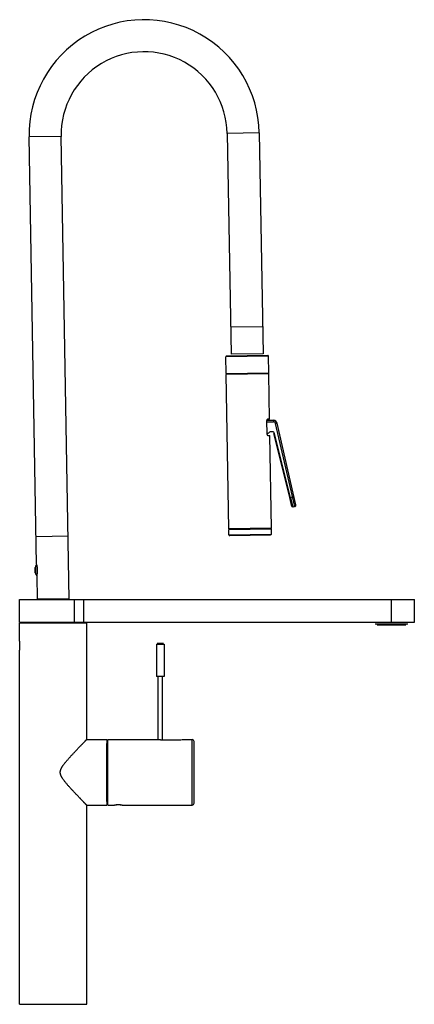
# Model space of a CAD drawing. Header units: millimetres. Extents: x 578 to 1520, y -541 to 791.
# Tile 11 of 11: x 1261 to 1520, y 146 to 791. Entities that reach past the tile are written whole.
import ezdxf

# ---------------------------------------------------------------- set-up
doc = ezdxf.new("R2010")
doc.units = ezdxf.units.MM
doc.header["$LTSCALE"] = 30.734
doc.layers.get('0').update_dxf_attribs({"linetype": 'CONTINUOUS'})

msp = doc.modelspace()

# ---------------------------------------------------------------- linework, layer by layer
for p, q in [((1418.57, 716.58), (1397.57, 716.21)), ((1397.57, 716.21), (1400.09, 571.53)), ((1418.57, 716.58), (1421.09, 571.9)), ((1288.59, 714.31), (1267.59, 713.94)), ((1272.48, 433.81), (1267.59, 713.94)), ((1293.88, 411.06), (1288.59, 714.31)), ((1420.78, 589.6), (1399.79, 589.23)), ((1424.62, 570.36), (1396.62, 569.87)), ((1396.81, 558.88), (1396.62, 569.87)), ((1424.31, 570.66), (1396.92, 570.18)), ((1421.09, 571.9), (1400.09, 571.53)), ((1424.81, 559.36), (1424.62, 570.36)), ((1396.81, 558.88), (1424.81, 559.36)), ((1424.82, 558.76), (1396.83, 558.28)), ((1398.59, 457.09), (1396.83, 558.28)), ((1397.22, 558.68), (1424.41, 559.16)), ((1397.67, 558.69), (1397.66, 558.89)), ((1423.96, 559.15), (1423.96, 559.35)), ((1425.34, 528.97), (1424.82, 558.76)), ((1423.4, 527.53), (1423.54, 519.74)), ((1423.4, 527.35), (1427.88, 527.27)), ((1423.54, 528.35), (1427.9, 528.27)), ((1425.34, 528.97), (1424.12, 528.95)), ((1427.9, 528.27), (1427.88, 527.27)), ((1429.32, 526.11), (1430.29, 526.34)), ((1441.89, 471.66), (1429.32, 526.11)), ((1442.64, 472.86), (1430.29, 526.34)), ((1424.31, 518.35), (1425.53, 518.37)), ((1426.59, 457.58), (1425.53, 518.37)), ((1427.23, 520.78), (1426.26, 520.8)), ((1428.18, 519.52), (1428.66, 519.65)), ((1438.64, 477.57), (1428.18, 519.52)), ((1439.12, 477.69), (1428.66, 519.65)), ((1438.64, 477.57), (1439.12, 477.69)), ((1440.09, 471.75), (1438.64, 477.57)), ((1439.12, 477.69), (1441.4, 478.22)), ((1439.12, 477.69), (1440.69, 471.39)), ((1441.89, 471.66), (1440.69, 471.38)), ((1293.16, 452.35), (1272.16, 451.98)), ((1426.59, 457.58), (1398.59, 457.09)), ((1398.6, 456.69), (1426.59, 457.18)), ((1398.75, 453.18), (1398.6, 456.69)), ((1398.75, 453.18), (1426.56, 453.67)), ((1399.26, 452.7), (1426.07, 453.17)), ((1426.56, 453.67), (1426.59, 457.18)), ((1272.64, 433.35), (1272.64, 426.56)), ((1271.61, 431.81), (1271.61, 428.31)), ((1271.61, 428.31), (1271.61, 431.81)), ((1272.61, 426.31), (1272.88, 411.06)), ((1273.11, 428.29), (1273.11, 431.48)), ((1261.38, 395.86), (1261.38, 410.86)), ((1261.38, 410.86), (1520.38, 410.86)), ((1293.88, 411.06), (1272.88, 411.06)), ((1297.11, 410.86), (1297.11, 395.86)), ((1303.36, 410.86), (1303.36, 395.86)), ((1505.38, 395.86), (1505.38, 410.86)), ((1520.38, 395.86), (1520.38, 410.86)), ((1261.38, 395.86), (1520.38, 395.86)), ((1261.38, 383.56), (1261.38, 395.56)), ((1261.38, 395.56), (1305.38, 395.56)), ((1305.38, 319.06), (1305.38, 395.56)), ((1495.69, 395.66), (1494.61, 395.66)), ((1516.03, 394.76), (1494.73, 394.76)), ((1495.98, 394.46), (1514.78, 394.46)), ((1496.18, 394.26), (1514.58, 394.26)), ((1502.9, 395.66), (1497.33, 395.66)), ((1513.43, 395.66), (1507.86, 395.66)), ((1516.15, 395.66), (1515.07, 395.66)), ((1351.18, 381.56), (1356.18, 381.56)), ((1351.18, 381.56), (1351.18, 360.46)), ((1355.68, 382.06), (1351.68, 382.06)), ((1356.18, 381.56), (1356.18, 360.46)), ((1261.38, 145.56), (1261.38, 377.56)), ((1356.18, 360.46), (1351.18, 360.46)), ((1352.18, 319.06), (1352.18, 360.46)), ((1355.18, 318.97), (1355.18, 360.46)), ((1305.38, 319.06), (1318.48, 319.06)), ((1318.48, 319.06), (1318.48, 276.06)), ((1318.68, 316.56), (1319.33, 316.56)), ((1318.68, 278.56), (1318.68, 316.56)), ((1319.33, 319.06), (1352.18, 319.06)), ((1319.33, 276.06), (1319.33, 319.06)), ((1354.13, 318.97), (1367.13, 318.97)), ((1369.03, 319.06), (1374.63, 319.06)), ((1374.63, 276.06), (1374.63, 319.06)), ((1375.83, 277.26), (1375.83, 317.86)), ((1318.68, 278.56), (1319.33, 278.56)), ((1305.38, 276.06), (1318.48, 276.06)), ((1305.38, 145.56), (1305.38, 276.06)), ((1319.33, 276.06), (1323.63, 276.06)), ((1327.53, 276.16), (1324.73, 276.16)), ((1328.63, 276.06), (1374.63, 276.06)), ((1261.38, 145.56), (1305.38, 145.56))]:
    msp.add_line(p, q)
for centre, radius, start, end in [((1343.08, 715.26), 75.5, 1, 181), ((1343.08, 715.26), 54.5, 1, 181), ((1396.92, 569.88), 0.3, 90.99999, 181), ((1424.32, 570.36), 0.3, 1, 91.00001), ((1397.23, 558.28), 0.4, 90.99998, 181), ((1424.42, 558.76), 0.4, 1, 91.00002), ((1427.86, 525.77), 1.5, 13.00035, 88.99965), ((1427.86, 525.77), 2.5, 13, 89), ((1422.43, 523.62), 4.25, 285.22733, 311.34261), ((1426.23, 519.3), 1.5, 89.00157, 131.34104), ((1427.21, 519.28), 1.5, 14.00231, 88.99769), ((1440.58, 471.87), 0.5, 194.004, 283.00055), ((1441.67, 472.64), 1, 283, 13.00009), ((1399.25, 453.2), 0.5, 182.5, 271), ((1426.06, 453.67), 0.5, 271, 359.5), ((1273.61, 431.81), 2, 120.92615, 180), ((1273.61, 428.31), 2, 180, 241.04466), ((1496.18, 394.46), 0.2, 180, 270.00006), ((1514.58, 394.46), 0.2, 269.99994, 0), ((1367.13, 340.57), 21.6, 270.01377, 275.05983), ((1374.63, 317.86), 1.2, 360, 90), ((1374.63, 277.26), 1.2, 270, 0)]:
    msp.add_arc(centre, radius, start, end)
for points, knots in [([(1424.12, 528.95), (1424.11, 528.95), (1424.08, 528.94), (1424.03, 528.93), (1423.99, 528.92), (1423.94, 528.89), (1423.9, 528.86), (1423.85, 528.83), (1423.81, 528.79), (1423.77, 528.74), (1423.73, 528.69), (1423.69, 528.64), (1423.65, 528.58), (1423.62, 528.52), (1423.58, 528.45), (1423.55, 528.38), (1423.52, 528.3), (1423.5, 528.23), (1423.48, 528.15), (1423.46, 528.08), (1423.44, 528), (1423.43, 527.92), (1423.42, 527.84), (1423.41, 527.77), (1423.4, 527.69), (1423.4, 527.61), (1423.4, 527.56), (1423.4, 527.53)], [0, 0, 0, 0, 0.0109428, 0.0222715, 0.0341586, 0.0467547, 0.0601556, 0.0743123, 0.0892103, 0.1046866, 0.1209764, 0.1381223, 0.1556138, 0.1733853, 0.1920522, 0.2117435, 0.2314159, 0.2508918, 0.2707014, 0.2906696, 0.3104905, 0.3303999, 0.3498571, 0.3692848, 0.3886139, 0.4079065, 0.4273246, 0.4273246, 0.4273246, 0.4273246]), ([(1423.54, 519.74), (1423.54, 519.71), (1423.54, 519.66), (1423.54, 519.58), (1423.55, 519.51), (1423.56, 519.43), (1423.57, 519.36), (1423.59, 519.28), (1423.61, 519.21), (1423.63, 519.14), (1423.65, 519.07), (1423.67, 519), (1423.7, 518.93), (1423.73, 518.87), (1423.76, 518.8), (1423.8, 518.74), (1423.84, 518.68), (1423.87, 518.63), (1423.91, 518.58), (1423.95, 518.53), (1424, 518.49), (1424.04, 518.45), (1424.09, 518.42), (1424.13, 518.39), (1424.17, 518.37), (1424.22, 518.36), (1424.26, 518.35), (1424.29, 518.35), (1424.31, 518.35)], [0, 0, 0, 0, 0.0193105, 0.0385139, 0.057658, 0.0766897, 0.0952732, 0.113904, 0.1327504, 0.151817, 0.1700127, 0.1881766, 0.2065987, 0.2246161, 0.2422557, 0.2599382, 0.2771875, 0.29354, 0.30963, 0.3253564, 0.340208, 0.3545647, 0.3682961, 0.3812998, 0.3935701, 0.405236, 0.4163672, 0.4273286, 0.4273286, 0.4273286, 0.4273286]), ([(1273.11, 431.48), (1273.1, 431.53), (1273.08, 431.64), (1273.05, 431.81), (1273.02, 431.97), (1272.98, 432.13), (1272.95, 432.28), (1272.91, 432.43), (1272.88, 432.57), (1272.84, 432.71), (1272.8, 432.84), (1272.76, 432.96), (1272.73, 433.08), (1272.7, 433.18), (1272.66, 433.28), (1272.63, 433.37), (1272.61, 433.45), (1272.58, 433.53), (1272.56, 433.59), (1272.54, 433.65), (1272.52, 433.7), (1272.51, 433.73), (1272.49, 433.76), (1272.49, 433.79), (1272.48, 433.8), (1272.48, 433.8), (1272.48, 433.81)], [0, 0, 0, 0, 0.0430595, 0.0852253, 0.126552, 0.1670936, 0.2062607, 0.2444435, 0.2812623, 0.3165719, 0.3503339, 0.3822414, 0.4121538, 0.4400036, 0.4662288, 0.4901962, 0.5118344, 0.5311735, 0.5483794, 0.5632229, 0.5758682, 0.5861689, 0.5942335, 0.599958, 0.6033735, 0.6045067, 0.6045067, 0.6045067, 0.6045067]), ([(1272.61, 426.31), (1272.61, 426.31), (1272.61, 426.31), (1272.62, 426.33), (1272.62, 426.35), (1272.63, 426.38), (1272.65, 426.42), (1272.66, 426.46), (1272.68, 426.52), (1272.7, 426.58), (1272.72, 426.66), (1272.75, 426.74), (1272.78, 426.83), (1272.8, 426.93), (1272.84, 427.04), (1272.87, 427.15), (1272.9, 427.27), (1272.93, 427.4), (1272.96, 427.54), (1272.99, 427.68), (1273.03, 427.82), (1273.06, 427.98), (1273.08, 428.13), (1273.1, 428.24), (1273.11, 428.29)], [0, 0, 0, 0, 0.0011358, 0.0044557, 0.0100588, 0.0179373, 0.028046, 0.0406292, 0.0550841, 0.0722372, 0.0913674, 0.1129063, 0.1366506, 0.162155, 0.1903302, 0.2201777, 0.2518028, 0.2851675, 0.3199691, 0.3561508, 0.3935521, 0.4320106, 0.4714708, 0.5119368, 0.5119368, 0.5119368, 0.5119368]), ([(1261.38, 377.56), (1261.38, 377.56), (1261.38, 377.56), (1261.38, 377.57), (1261.39, 377.59), (1261.39, 377.62), (1261.39, 377.66), (1261.4, 377.7), (1261.4, 377.75), (1261.41, 377.81), (1261.42, 377.87), (1261.42, 377.95), (1261.43, 378.03), (1261.44, 378.11), (1261.45, 378.21), (1261.46, 378.31), (1261.47, 378.42), (1261.48, 378.54), (1261.49, 378.66), (1261.5, 378.78), (1261.51, 378.92), (1261.52, 379.05), (1261.52, 379.19), (1261.53, 379.34), (1261.54, 379.49), (1261.55, 379.65), (1261.55, 379.8), (1261.56, 379.97), (1261.56, 380.13), (1261.56, 380.29), (1261.56, 380.45), (1261.56, 380.62), (1261.56, 380.78), (1261.56, 380.95), (1261.56, 381.11), (1261.55, 381.27), (1261.55, 381.43), (1261.54, 381.59), (1261.53, 381.74), (1261.53, 381.89), (1261.52, 382.03), (1261.51, 382.17), (1261.5, 382.31), (1261.49, 382.44), (1261.48, 382.56), (1261.47, 382.68), (1261.46, 382.79), (1261.45, 382.89), (1261.44, 382.99), (1261.43, 383.08), (1261.43, 383.16), (1261.42, 383.23), (1261.41, 383.3), (1261.4, 383.36), (1261.4, 383.41), (1261.39, 383.46), (1261.39, 383.49), (1261.39, 383.52), (1261.38, 383.54), (1261.38, 383.55), (1261.38, 383.55), (1261.38, 383.56)], [0, 0, 0, 0, 0.001003, 0.00396, 0.008841, 0.015687, 0.024432, 0.035169, 0.047967, 0.062628, 0.079146, 0.097408, 0.117629, 0.139684, 0.163554, 0.189155, 0.216627, 0.245739, 0.276185, 0.307926, 0.341027, 0.375099, 0.41044, 0.446952, 0.484819, 0.523817, 0.563706, 0.604121, 0.644782, 0.685561, 0.726455, 0.76739, 0.808355, 0.849276, 0.890041, 0.930476, 0.970505, 1.009689, 1.047832, 1.084866, 1.121047, 1.155968, 1.189947, 1.222462, 1.253623, 1.283265, 1.311126, 1.337028, 1.361133, 1.383465, 1.404081, 1.422886, 1.439962, 1.455125, 1.468324, 1.479277, 1.488072, 1.494884, 1.49971, 1.502634, 1.503632, 1.503632, 1.503632, 1.503632]), ([(1305.38, 276.06), (1305.38, 276.06), (1305.37, 276.07), (1305.35, 276.09), (1305.32, 276.12), (1305.27, 276.17), (1305.21, 276.23), (1305.13, 276.31), (1305.04, 276.4), (1304.94, 276.51), (1304.82, 276.63), (1304.68, 276.77), (1304.53, 276.93), (1304.37, 277.09), (1304.19, 277.28), (1304, 277.47), (1303.8, 277.68), (1303.58, 277.9), (1303.34, 278.14), (1303.1, 278.4), (1302.84, 278.67), (1302.55, 278.96), (1302.25, 279.27), (1301.92, 279.61), (1301.57, 279.97), (1301.21, 280.35), (1300.82, 280.75), (1300.41, 281.18), (1299.98, 281.63), (1299.53, 282.1), (1299.06, 282.59), (1298.57, 283.1), (1298.05, 283.64), (1297.52, 284.21), (1296.96, 284.8), (1296.38, 285.42), (1295.79, 286.06), (1295.18, 286.71), (1294.58, 287.37), (1293.99, 288.03), (1293.39, 288.7), (1292.8, 289.37), (1292.22, 290.05), (1291.65, 290.73), (1291.09, 291.41), (1290.57, 292.08), (1290.12, 292.68), (1289.74, 293.22), (1289.42, 293.71), (1289.15, 294.16), (1288.92, 294.55), (1288.74, 294.91), (1288.58, 295.25), (1288.45, 295.57), (1288.34, 295.86), (1288.25, 296.13), (1288.19, 296.39), (1288.13, 296.64), (1288.09, 296.88), (1288.06, 297.11), (1288.05, 297.34), (1288.04, 297.56), (1288.05, 297.78), (1288.06, 298.01), (1288.09, 298.23), (1288.13, 298.46), (1288.18, 298.7), (1288.24, 298.94), (1288.32, 299.19), (1288.42, 299.46), (1288.53, 299.74), (1288.66, 300.04), (1288.82, 300.36), (1289.01, 300.72), (1289.24, 301.11), (1289.51, 301.54), (1289.83, 302.01), (1290.19, 302.52), (1290.62, 303.1), (1291.11, 303.72), (1291.61, 304.34), (1292.12, 304.95), (1292.63, 305.55), (1293.14, 306.13), (1293.66, 306.71), (1294.17, 307.29), (1294.71, 307.88), (1295.27, 308.5), (1295.85, 309.12), (1296.43, 309.74), (1297, 310.35), (1297.56, 310.95), (1298.1, 311.52), (1298.62, 312.06), (1299.11, 312.58), (1299.59, 313.08), (1300.05, 313.56), (1300.48, 314.01), (1300.9, 314.44), (1301.29, 314.85), (1301.66, 315.23), (1302.02, 315.6), (1302.36, 315.95), (1302.68, 316.28), (1302.98, 316.59), (1303.26, 316.88), (1303.52, 317.15), (1303.77, 317.4), (1303.99, 317.63), (1304.19, 317.84), (1304.37, 318.02), (1304.54, 318.19), (1304.69, 318.34), (1304.82, 318.48), (1304.94, 318.6), (1305.04, 318.71), (1305.13, 318.8), (1305.2, 318.88), (1305.27, 318.94), (1305.31, 318.99), (1305.35, 319.02), (1305.37, 319.04), (1305.38, 319.05), (1305.38, 319.06)], [0, 0, 0, 0, 0.00241, 0.009637, 0.021704, 0.038616, 0.060513, 0.08754, 0.119716, 0.157224, 0.199927, 0.248417, 0.301969, 0.360692, 0.424876, 0.492724, 0.564062, 0.642619, 0.72851, 0.815961, 0.910279, 1.009274, 1.119169, 1.239304, 1.363025, 1.494362, 1.63314, 1.781084, 1.938093, 2.10035, 2.270387, 2.447759, 2.634135, 2.829456, 3.031772, 3.24307, 3.462987, 3.687505, 3.910764, 4.135308, 4.350231, 4.582812, 4.805401, 5.020545, 5.25086, 5.465922, 5.654003, 5.812726, 5.961771, 6.093503, 6.205845, 6.302669, 6.398117, 6.482281, 6.560244, 6.632255, 6.697863, 6.76163, 6.822149, 6.879807, 6.936417, 6.992296, 7.047825, 7.103319, 7.159322, 7.21741, 7.278069, 7.339735, 7.406152, 7.477459, 7.551502, 7.633847, 7.722556, 7.821595, 7.935105, 8.063965, 8.203095, 8.357853, 8.538569, 8.738921, 8.949215, 9.141362, 9.335649, 9.53464, 9.724756, 9.91692, 10.117167, 10.325472, 10.539578, 10.754074, 10.964155, 11.167843, 11.364647, 11.552507, 11.731476, 11.903846, 12.068623, 12.227227, 12.376345, 12.516188, 12.649586, 12.777714, 12.902148, 13.016645, 13.121422, 13.223422, 13.319104, 13.407624, 13.48574, 13.557508, 13.62341, 13.682221, 13.735007, 13.782527, 13.824516, 13.86164, 13.893701, 13.92082, 13.942934, 13.960102, 13.972358, 13.979672, 13.982093, 13.982093, 13.982093, 13.982093]), ([(1352.23, 319.06), (1352.23, 319.06), (1352.24, 319.06), (1352.25, 319.05), (1352.26, 319.05), (1352.28, 319.05), (1352.31, 319.05), (1352.35, 319.05), (1352.39, 319.04), (1352.44, 319.04), (1352.49, 319.04), (1352.55, 319.03), (1352.61, 319.03), (1352.68, 319.02), (1352.75, 319.02), (1352.83, 319.01), (1352.91, 319.01), (1353, 319), (1353.09, 319), (1353.18, 318.99), (1353.28, 318.99), (1353.38, 318.99), (1353.48, 318.98), (1353.59, 318.98), (1353.69, 318.98), (1353.8, 318.97), (1353.91, 318.97), (1354.02, 318.97), (1354.09, 318.97), (1354.13, 318.97)], [0, 0, 0, 0, 0.0008148, 0.003208, 0.0071595, 0.0127197, 0.0199283, 0.0287653, 0.039135, 0.0508884, 0.0639915, 0.0784458, 0.0942483, 0.1114285, 0.1298206, 0.1494285, 0.1700669, 0.1917388, 0.2142662, 0.2376374, 0.2618429, 0.28691, 0.3128767, 0.3394886, 0.3663459, 0.3932638, 0.4202384, 0.4475822, 0.4756191, 0.4756191, 0.4756191, 0.4756191]), ([(1328.63, 276.06), (1328.63, 276.06), (1328.62, 276.06), (1328.61, 276.06), (1328.59, 276.06), (1328.57, 276.06), (1328.53, 276.07), (1328.49, 276.07), (1328.45, 276.08), (1328.39, 276.08), (1328.33, 276.09), (1328.26, 276.1), (1328.18, 276.1), (1328.1, 276.11), (1328.01, 276.12), (1327.92, 276.13), (1327.82, 276.14), (1327.72, 276.14), (1327.61, 276.15), (1327.5, 276.16), (1327.38, 276.17), (1327.26, 276.17), (1327.13, 276.18), (1327.01, 276.18), (1326.88, 276.19), (1326.74, 276.19), (1326.61, 276.2), (1326.47, 276.2), (1326.34, 276.2), (1326.2, 276.2), (1326.07, 276.2), (1325.93, 276.2), (1325.79, 276.2), (1325.66, 276.2), (1325.52, 276.19), (1325.39, 276.19), (1325.26, 276.18), (1325.13, 276.18), (1325.01, 276.17), (1324.89, 276.17), (1324.77, 276.16), (1324.65, 276.15), (1324.54, 276.14), (1324.44, 276.14), (1324.34, 276.13), (1324.25, 276.12), (1324.16, 276.11), (1324.08, 276.1), (1324, 276.1), (1323.93, 276.09), (1323.87, 276.08), (1323.82, 276.08), (1323.77, 276.07), (1323.73, 276.07), (1323.69, 276.06), (1323.67, 276.06), (1323.65, 276.06), (1323.64, 276.06), (1323.63, 276.06), (1323.63, 276.06)], [0, 0, 0, 0, 0.000955, 0.003812, 0.008565, 0.015219, 0.02369, 0.033981, 0.046071, 0.059909, 0.075522, 0.092903, 0.111917, 0.13244, 0.154407, 0.17776, 0.202545, 0.228768, 0.256217, 0.284776, 0.314232, 0.344437, 0.375413, 0.40709, 0.439488, 0.472646, 0.506359, 0.540349, 0.574417, 0.608569, 0.642664, 0.676819, 0.711062, 0.745122, 0.778927, 0.812248, 0.844808, 0.876647, 0.907715, 0.938005, 0.967567, 0.996222, 1.023786, 1.050063, 1.074908, 1.098319, 1.120303, 1.140815, 1.159806, 1.177161, 1.19276, 1.206646, 1.218801, 1.229146, 1.237647, 1.244295, 1.24903, 1.251874, 1.252825, 1.252825, 1.252825, 1.252825])]:
    msp.add_open_spline(points, degree=3, knots=knots)

doc.saveas('drawing.dxf')
